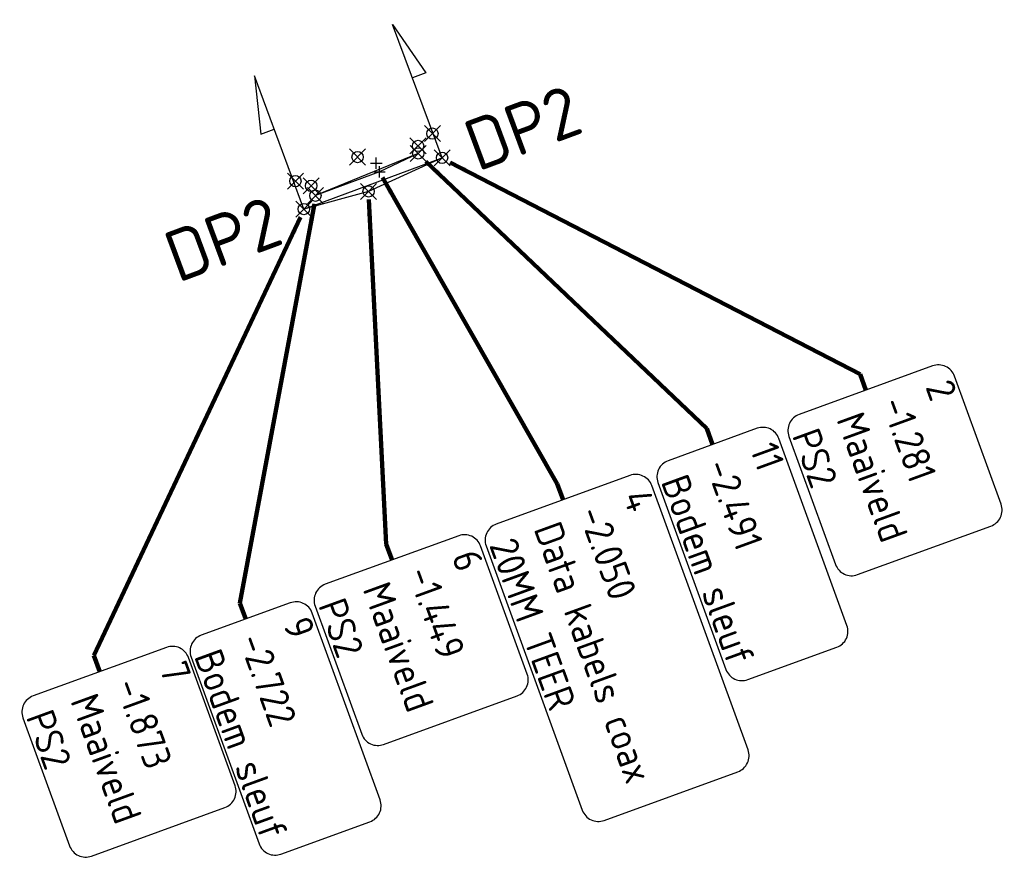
# Model space of a CAD drawing. Extents: x 113063 to 113446, y 444178 to 444476.
# Tile 4 of 4: x 113429 to 113446, y 444461 to 444476. Entities that reach past the tile are written whole.
import ezdxf
from ezdxf.enums import TextEntityAlignment as Align

# ---------------------------------------------------------------- set-up
doc = ezdxf.new("R2010")
doc.units = 0
doc.header["$LTSCALE"] = 7.5
doc.layers.get('0').update_dxf_attribs({"linetype": 'CONTINUOUS'})
for name, color, linetype in [('3dpoly bodem', 202, 'CONTINUOUS'), ('3dpoly kabels en leidinen', 12, 'CONTINUOUS'), ('3dpoly maaiveld', 52, 'CONTINUOUS'), ('DATA KABELS', 90, 'CONTINUOUS'), ('MEETPUNT', 7, 'CONTINUOUS'), ('PUNTOMSCHRIJVING', 7, 'CONTINUOUS'), ('R-WE-AL-PROFIELLOCATIE-S', 7, 'CONTINUOUS'), ('WATERLEIDING', 5, 'CONTINUOUS')]:
    doc.layers.add(name, color=color, linetype=linetype)
doc.styles.add('NLCS-ISO-ANNOTATIVE-T18', font='NLCS-ISO.ttf', dxfattribs={"height": 1.8})
doc.styles.get("Standard").update_dxf_attribs({"font": 'iso'})
doc.styles.add('Tekst25', font='isocp.shx', dxfattribs={"height": 2.5})
doc.dimstyles.get("Standard").update_dxf_attribs({"dimtxt": 1, "dimasz": 1, "dimexe": 0.18, "dimexo": 0.0625, "dimgap": 0.09, "dimtad": 0, "dimtih": 1, "dimtoh": 1, "dimdec": 3, "dimzin": 0, "dimdsep": 46, "dimtxsty": 'Standard', "dimcen": 0.09, "dimadec": 0, "dimazin": 0, "dimtfac": 1, "dimtdec": 3, "dimtofl": 0, "dimtmove": 0, "dimatfit": 3, "dimfxl": 1, "dimtolj": 1, "dimtzin": 0, "dimarcsym": 0})

# ---------------------------------------------------------------- blocks, each defined once
blk = doc.blocks.new('SAL-PROFIEL_LOCATIE_LINKS-SO')
at = {"color": 0, "linetype": 'ByBlock', "lineweight": -2}
blk.add_lwpolyline([(0, 0), (0, 5), (-0.5, 3), (0, 3)], dxfattribs=at)
at = {"color": 0, "linetype": 'ByBlock', "lineweight": -2, "style": 'NLCS-ISO-ANNOTATIVE-T18'}
blk.add_attdef('PROFNUMMER', text='', height=1.8, dxfattribs=at).set_placement((-1, 0), align=Align.MIDDLE_RIGHT)
blk = doc.blocks.new('SAL-PROFIEL_LOCATIE_RECHTS-SO')
at = {"color": 0, "linetype": 'ByBlock', "lineweight": -2}
blk.add_lwpolyline([(0, 0), (0, 5), (0.5, 3), (0, 3)], dxfattribs=at)
at = {"color": 0, "linetype": 'ByBlock', "lineweight": -2, "style": 'NLCS-ISO-ANNOTATIVE-T18'}
blk.add_attdef('PROFNUMMER', text='', height=1.8, dxfattribs=at).set_placement((1, 0), align=Align.MIDDLE_LEFT)
blk = doc.blocks.new('*U60')
at = {"color": 0, "linetype": 'ByBlock', "lineweight": -2, "transparency": 16777216}
for p, q in [((-0.707, -0.707), (0.707, 0.707)), ((-0.707, 0.707), (0.707, -0.707))]:
    blk.add_line(p, q, dxfattribs=at)
blk.add_circle((0, 0), 0.5, dxfattribs=at)
blk = doc.blocks.new('*U61', base_point=(113436.292, 444474.302, -1.284))
at = {"layer": 'WATERLEIDING', "linetype": 'ByBlock', "lineweight": -2, "xscale": 0.2, "yscale": 0.2, "zscale": 0.2}
blk.add_blockref('*U60', (113436.292, 444474.302, -1.284), dxfattribs=at)
blk = doc.blocks.new('*U62', base_point=(113443.923, 444469.783, -1.281))
at = {"layer": 'PUNTOMSCHRIJVING', "color": 252, "linetype": 'ByBlock', "elevation": -1.281}
blk.add_lwpolyline([(113445.482, 444470.032, 0.414214), (113445.097, 444470.211), (113442.748, 444469.356, 0.414214), (113442.569, 444468.971), (113443.389, 444466.716, 0.414214), (113443.774, 444466.537), (113446.123, 444467.392, 0.414214), (113446.303, 444467.776), (113445.482, 444470.032)], format="xyb", dxfattribs=at)
at = {"layer": 'PUNTOMSCHRIJVING', "color": 252, "linetype": 'ByBlock', "insert": (113444.025, 444469.502, -1.281), "char_height": 0.5, "attachment_point": 4, "rotation": 290, "style": 'Tekst25'}
blk.add_mtext('2\\P-1.281\\PMaaiveld\\PPS2', dxfattribs=at)
blk = doc.blocks.new('*U19')
at = {"color": 0, "linetype": 'ByBlock', "lineweight": -2, "transparency": 16777216}
for p, q in [((-1, 0), (1, 0)), ((0, -1), (0, 1))]:
    blk.add_line(p, q, dxfattribs=at)
blk = doc.blocks.new('*U66', base_point=(113435.305, 444473.78, -2.057))
at = {"layer": 'PUNTOMSCHRIJVING', "linetype": 'ByBlock', "lineweight": -2, "xscale": 0.1, "yscale": 0.1, "zscale": 0.1}
blk.add_blockref('*U19', (113435.305, 444473.78, -2.057), dxfattribs=at)
blk = doc.blocks.new('*U67', base_point=(113438.593, 444467.855, -2.05))
at = {"layer": 'PUNTOMSCHRIJVING', "color": 252, "linetype": 'ByBlock', "elevation": -2.05}
blk.add_lwpolyline([(113440.154, 444468.104, 0.414214), (113439.77, 444468.283), (113437.417, 444467.427, 0.414214), (113437.238, 444467.043), (113438.931, 444462.39, 0.414214), (113439.316, 444462.211), (113441.668, 444463.067, 0.414214), (113441.848, 444463.451), (113440.154, 444468.104)], format="xyb", dxfattribs=at)
at = {"layer": 'PUNTOMSCHRIJVING', "color": 252, "linetype": 'ByBlock', "insert": (113438.696, 444467.573, -2.05), "char_height": 0.5, "attachment_point": 4, "rotation": 290, "style": 'Tekst25'}
blk.add_mtext('4\\P-2.050\\PData kabels coax\\P20MM TEER', dxfattribs=at)
blk = doc.blocks.new('*U71', base_point=(113434.976, 444473.889, -1.447))
at = {"layer": 'WATERLEIDING', "linetype": 'ByBlock', "lineweight": -2, "xscale": 0.2, "yscale": 0.2, "zscale": 0.2}
blk.add_blockref('*U60', (113434.976, 444473.889, -1.447), dxfattribs=at)
blk = doc.blocks.new('*U72', base_point=(113435.581, 444466.794, -1.449))
at = {"layer": 'PUNTOMSCHRIJVING', "color": 252, "linetype": 'ByBlock', "elevation": -1.449}
blk.add_lwpolyline([(113437.14, 444467.043, 0.414214), (113436.756, 444467.222), (113434.406, 444466.367, 0.414214), (113434.227, 444465.982), (113435.048, 444463.727, 0.414214), (113435.433, 444463.548), (113437.782, 444464.403, 0.414214), (113437.961, 444464.787), (113437.14, 444467.043)], format="xyb", dxfattribs=at)
at = {"layer": 'PUNTOMSCHRIJVING', "color": 252, "linetype": 'ByBlock', "insert": (113435.684, 444466.513, -1.449), "char_height": 0.5, "attachment_point": 4, "rotation": 290, "style": 'Tekst25'}
blk.add_mtext('6\\P-1.449\\PMaaiveld\\PPS2', dxfattribs=at)
blk = doc.blocks.new('*U76', base_point=(113430.438, 444464.829, -1.873))
at = {"layer": 'PUNTOMSCHRIJVING', "color": 252, "linetype": 'ByBlock', "elevation": -1.873}
blk.add_lwpolyline([(113431.997, 444465.078, 0.414214), (113431.613, 444465.257), (113429.263, 444464.402, 0.414214), (113429.084, 444464.017), (113429.905, 444461.762, 0.414214), (113430.289, 444461.583), (113432.639, 444462.438, 0.414214), (113432.818, 444462.822), (113431.997, 444465.078)], format="xyb", dxfattribs=at)
at = {"layer": 'PUNTOMSCHRIJVING', "color": 252, "linetype": 'ByBlock', "insert": (113430.54, 444464.547, -1.873), "char_height": 0.5, "attachment_point": 4, "rotation": 290, "style": 'Tekst25'}
blk.add_mtext('7\\P-1.873\\PMaaiveld\\PPS2', dxfattribs=at)
blk = doc.blocks.new('*U80', base_point=(113433.88, 444473.465, -1.908))
at = {"layer": 'WATERLEIDING', "linetype": 'ByBlock', "lineweight": -2, "xscale": 0.2, "yscale": 0.2, "zscale": 0.2}
blk.add_blockref('*U60', (113433.88, 444473.465, -1.908), dxfattribs=at)
blk = doc.blocks.new('*U81', base_point=(113433.007, 444465.756, -2.722))
at = {"layer": 'PUNTOMSCHRIJVING', "color": 252, "linetype": 'ByBlock', "elevation": -2.722}
blk.add_lwpolyline([(113434.175, 444465.862, 0.414214), (113433.79, 444466.041), (113432.224, 444465.471, 0.414214), (113432.044, 444465.086), (113433.242, 444461.796, 0.414214), (113433.626, 444461.617), (113435.193, 444462.187, 0.414214), (113435.372, 444462.571), (113434.175, 444465.862)], format="xyb", dxfattribs=at)
at = {"layer": 'PUNTOMSCHRIJVING', "color": 252, "linetype": 'ByBlock', "insert": (113433.109, 444465.474, -2.722), "char_height": 0.5, "attachment_point": 4, "rotation": 290, "style": 'Tekst25'}
blk.add_mtext('9\\P-2.722\\PBodem sleuf', dxfattribs=at)
blk = doc.blocks.new('*U85', base_point=(113434.157, 444473.383, -2.777))
at = {"layer": 'WATERLEIDING', "linetype": 'ByBlock', "lineweight": -2, "xscale": 0.2, "yscale": 0.2, "zscale": 0.2}
blk.add_blockref('*U60', (113434.157, 444473.383, -2.777), dxfattribs=at)
blk = doc.blocks.new('*U86', base_point=(113441.225, 444468.828, -2.491))
at = {"layer": 'PUNTOMSCHRIJVING', "color": 252, "linetype": 'ByBlock', "elevation": -2.491}
blk.add_lwpolyline([(113442.392, 444468.933, 0.414214), (113442.008, 444469.113), (113440.442, 444468.543, 0.414214), (113440.262, 444468.158), (113441.46, 444464.868, 0.414214), (113441.844, 444464.689), (113443.411, 444465.259, 0.414214), (113443.59, 444465.643), (113442.392, 444468.933)], format="xyb", dxfattribs=at)
at = {"layer": 'PUNTOMSCHRIJVING', "color": 252, "linetype": 'ByBlock', "insert": (113441.327, 444468.546, -2.491), "char_height": 0.5, "attachment_point": 4, "rotation": 290, "style": 'Tekst25'}
blk.add_mtext('11\\P-2.491\\PBodem sleuf', dxfattribs=at)
blk = doc.blocks.new('*U90', base_point=(113436.039, 444474.084, -2.468))
at = {"layer": 'WATERLEIDING', "linetype": 'ByBlock', "lineweight": -2, "xscale": 0.2, "yscale": 0.2, "zscale": 0.2}
blk.add_blockref('*U60', (113436.039, 444474.084, -2.468), dxfattribs=at)
blk = doc.blocks.new('*U63')
at = {"layer": 'PUNTOMSCHRIJVING', "linetype": 'ByBlock', "lineweight": -2}
blk.add_blockref('*U62', (113443.923, 444469.783, -1.281), dxfattribs=at)
at = {"layer": 'PUNTOMSCHRIJVING', "color": 252, "linetype": 'ByBlock'}
blk.add_leader([(113436.603, 444473.795, -1.281), (113443.82, 444470.065, -1.281), (113443.923, 444469.783, -1.281)], dimstyle='Standard', override={"dimscale": 1, "dimasz": 0.3, "dimclrd": 252, "dimlwd": 65535}, dxfattribs=at)
blk = doc.blocks.new('*U64', base_point=(113436.462, 444473.876, -1.281))
at = {"layer": 'PUNTOMSCHRIJVING', "linetype": 'ByBlock', "lineweight": -2}
blk.add_blockref('*U63', (0, 0), dxfattribs=at)
blk = doc.blocks.new('*U65', base_point=(113436.462, 444473.876, -1.281))
at = {"layer": 'PUNTOMSCHRIJVING', "linetype": 'ByBlock', "lineweight": -2}
blk.add_blockref('*U64', (113436.462, 444473.876, -1.281), dxfattribs=at)
at = {"layer": 'WATERLEIDING', "linetype": 'ByBlock', "lineweight": -2, "xscale": 0.2, "yscale": 0.2, "zscale": 0.2}
blk.add_blockref('*U60', (113436.462, 444473.876, -1.281), dxfattribs=at)
blk = doc.blocks.new('*U68')
at = {"layer": 'PUNTOMSCHRIJVING', "linetype": 'ByBlock', "lineweight": -2}
blk.add_blockref('*U67', (113438.593, 444467.855, -2.05), dxfattribs=at)
at = {"layer": 'PUNTOMSCHRIJVING', "color": 252, "linetype": 'ByBlock'}
blk.add_leader([(113435.413, 444473.528, -2.05), (113438.491, 444468.137, -2.05), (113438.593, 444467.855, -2.05)], dimstyle='Standard', override={"dimscale": 1, "dimasz": 0.3, "dimclrd": 252, "dimlwd": 65535}, dxfattribs=at)
blk = doc.blocks.new('*U69', base_point=(113435.362, 444473.628, -2.05))
at = {"layer": 'PUNTOMSCHRIJVING', "linetype": 'ByBlock', "lineweight": -2}
blk.add_blockref('*U68', (0, 0), dxfattribs=at)
blk = doc.blocks.new('*U70', base_point=(113435.362, 444473.628, -2.05))
at = {"layer": 'PUNTOMSCHRIJVING', "linetype": 'ByBlock', "lineweight": -2, "xscale": 0.1, "yscale": 0.1, "zscale": 0.1}
blk.add_blockref('*U19', (113435.362, 444473.628, -2.05), dxfattribs=at)
at = {"layer": 'PUNTOMSCHRIJVING', "linetype": 'ByBlock', "lineweight": -2}
blk.add_blockref('*U69', (113435.362, 444473.628, -2.05), dxfattribs=at)
blk = doc.blocks.new('*U73')
at = {"layer": 'PUNTOMSCHRIJVING', "linetype": 'ByBlock', "lineweight": -2}
blk.add_blockref('*U72', (113435.581, 444466.794, -1.449), dxfattribs=at)
at = {"layer": 'PUNTOMSCHRIJVING', "color": 252, "linetype": 'ByBlock'}
blk.add_leader([(113435.171, 444473.143, -1.449), (113435.479, 444467.076, -1.449), (113435.581, 444466.794, -1.449)], dimstyle='Standard', override={"dimscale": 1, "dimasz": 0.3, "dimclrd": 252, "dimlwd": 65535}, dxfattribs=at)
blk = doc.blocks.new('*U74', base_point=(113435.169, 444473.284, -1.449))
at = {"layer": 'PUNTOMSCHRIJVING', "linetype": 'ByBlock', "lineweight": -2}
blk.add_blockref('*U73', (0, 0), dxfattribs=at)
blk = doc.blocks.new('*U75', base_point=(113435.169, 444473.284, -1.449))
at = {"layer": 'PUNTOMSCHRIJVING', "linetype": 'ByBlock', "lineweight": -2}
blk.add_blockref('*U74', (113435.169, 444473.284, -1.449), dxfattribs=at)
at = {"layer": 'WATERLEIDING', "linetype": 'ByBlock', "lineweight": -2, "xscale": 0.2, "yscale": 0.2, "zscale": 0.2}
blk.add_blockref('*U60', (113435.169, 444473.284, -1.449), dxfattribs=at)
blk = doc.blocks.new('*U77')
at = {"layer": 'PUNTOMSCHRIJVING', "linetype": 'ByBlock', "lineweight": -2}
blk.add_blockref('*U76', (113430.438, 444464.829, -1.873), dxfattribs=at)
at = {"layer": 'PUNTOMSCHRIJVING', "color": 252, "linetype": 'ByBlock'}
blk.add_leader([(113433.972, 444472.832, -1.873), (113430.335, 444465.111, -1.873), (113430.438, 444464.829, -1.873)], dimstyle='Standard', override={"dimscale": 1, "dimasz": 0.3, "dimclrd": 252, "dimlwd": 65535}, dxfattribs=at)
blk = doc.blocks.new('*U78', base_point=(113434.029, 444472.973, -1.873))
at = {"layer": 'PUNTOMSCHRIJVING', "linetype": 'ByBlock', "lineweight": -2}
blk.add_blockref('*U77', (0, 0), dxfattribs=at)
blk = doc.blocks.new('*U79', base_point=(113434.029, 444472.973, -1.873))
at = {"layer": 'PUNTOMSCHRIJVING', "linetype": 'ByBlock', "lineweight": -2}
blk.add_blockref('*U78', (113434.029, 444472.973, -1.873), dxfattribs=at)
at = {"layer": 'WATERLEIDING', "linetype": 'ByBlock', "lineweight": -2, "xscale": 0.2, "yscale": 0.2, "zscale": 0.2}
blk.add_blockref('*U60', (113434.029, 444472.973, -1.873), dxfattribs=at)
blk = doc.blocks.new('*U82')
at = {"layer": 'PUNTOMSCHRIJVING', "linetype": 'ByBlock', "lineweight": -2}
blk.add_blockref('*U81', (113433.007, 444465.756, -2.722), dxfattribs=at)
at = {"layer": 'PUNTOMSCHRIJVING', "color": 252, "linetype": 'ByBlock'}
blk.add_leader([(113434.214, 444473.068, -2.722), (113432.904, 444466.038, -2.722), (113433.007, 444465.756, -2.722)], dimstyle='Standard', override={"dimscale": 1, "dimasz": 0.3, "dimclrd": 252, "dimlwd": 65535}, dxfattribs=at)
blk = doc.blocks.new('*U83', base_point=(113434.232, 444473.209, -2.722))
at = {"layer": 'PUNTOMSCHRIJVING', "linetype": 'ByBlock', "lineweight": -2}
blk.add_blockref('*U82', (0, 0), dxfattribs=at)
blk = doc.blocks.new('*U84', base_point=(113434.232, 444473.209, -2.722))
at = {"layer": 'PUNTOMSCHRIJVING', "linetype": 'ByBlock', "lineweight": -2}
blk.add_blockref('*U83', (113434.232, 444473.209, -2.722), dxfattribs=at)
at = {"layer": 'WATERLEIDING', "linetype": 'ByBlock', "lineweight": -2, "xscale": 0.2, "yscale": 0.2, "zscale": 0.2}
blk.add_blockref('*U60', (113434.232, 444473.209, -2.722), dxfattribs=at)
blk = doc.blocks.new('*U87')
at = {"layer": 'PUNTOMSCHRIJVING', "linetype": 'ByBlock', "lineweight": -2}
blk.add_blockref('*U86', (113441.225, 444468.828, -2.491), dxfattribs=at)
at = {"layer": 'PUNTOMSCHRIJVING', "color": 252, "linetype": 'ByBlock'}
blk.add_leader([(113436.178, 444473.812, -2.491), (113441.122, 444469.11, -2.491), (113441.225, 444468.828, -2.491)], dimstyle='Standard', override={"dimscale": 1, "dimasz": 0.3, "dimclrd": 252, "dimlwd": 65535}, dxfattribs=at)
blk = doc.blocks.new('*U88', base_point=(113436.043, 444473.953, -2.491))
at = {"layer": 'PUNTOMSCHRIJVING', "linetype": 'ByBlock', "lineweight": -2}
blk.add_blockref('*U87', (0, 0), dxfattribs=at)
blk = doc.blocks.new('*U89', base_point=(113436.043, 444473.953, -2.491))
at = {"layer": 'PUNTOMSCHRIJVING', "linetype": 'ByBlock', "lineweight": -2}
blk.add_blockref('*U88', (113436.043, 444473.953, -2.491), dxfattribs=at)
at = {"layer": 'WATERLEIDING', "linetype": 'ByBlock', "lineweight": -2, "xscale": 0.2, "yscale": 0.2, "zscale": 0.2}
blk.add_blockref('*U60', (113436.043, 444473.953, -2.491), dxfattribs=at)

msp = doc.modelspace()

# ---------------------------------------------------------------- linework, layer by layer
at = {"layer": '3dpoly bodem'}
msp.add_polyline3d([(113436.043, 444473.953, -2.491), (113434.232, 444473.209, -2.722)], dxfattribs=at)
at = {"layer": '3dpoly kabels en leidinen'}
msp.add_polyline3d([(113436.043, 444473.953, -2.491), (113435.362, 444473.628, -2.05), (113434.232, 444473.209, -2.722)], dxfattribs=at)
at = {"layer": '3dpoly maaiveld'}
msp.add_polyline3d([(113436.462, 444473.876, -1.281), (113435.169, 444473.284, -1.449), (113434.029, 444472.973, -1.873)], dxfattribs=at)
at = {"layer": 'R-WE-AL-PROFIELLOCATIE-S'}
msp.add_lwpolyline([(113434.029, 444472.973), (113436.462, 444473.876)], dxfattribs=at)

# ---------------------------------------------------------------- block references
at = {"layer": 'DATA KABELS'}
for name, p in [('*U66', (113435.305, 444473.78, -2.057)), ('*U70', (113435.362, 444473.628, -2.05))]:
    msp.add_blockref(name, p, dxfattribs=at)
at = {"layer": 'MEETPUNT'}
for name, p in [('*U61', (113436.292, 444474.302, -1.284)), ('*U90', (113436.039, 444474.084, -2.468)), ('*U89', (113436.043, 444473.953, -2.491)), ('*U71', (113434.976, 444473.889, -1.447)), ('*U65', (113436.462, 444473.876, -1.281)), ('*U80', (113433.88, 444473.465, -1.908)), ('*U85', (113434.157, 444473.383, -2.777)), ('*U75', (113435.169, 444473.284, -1.449)), ('*U84', (113434.232, 444473.209, -2.722)), ('*U79', (113434.029, 444472.973, -1.873))]:
    msp.add_blockref(name, p, dxfattribs=at)
at = {"layer": 'R-WE-AL-PROFIELLOCATIE-S', "xscale": 0.5, "yscale": 0.5, "zscale": 0.5, "rotation": 20.36224343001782}
for name, p in [('SAL-PROFIEL_LOCATIE_RECHTS-SO', (113436.462, 444473.876)), ('SAL-PROFIEL_LOCATIE_LINKS-SO', (113434.029, 444472.973))]:
    msp.add_blockref(name, p, dxfattribs=at).add_auto_attribs({'PROFNUMMER': 'DP2'})

doc.saveas('drawing.dxf')
